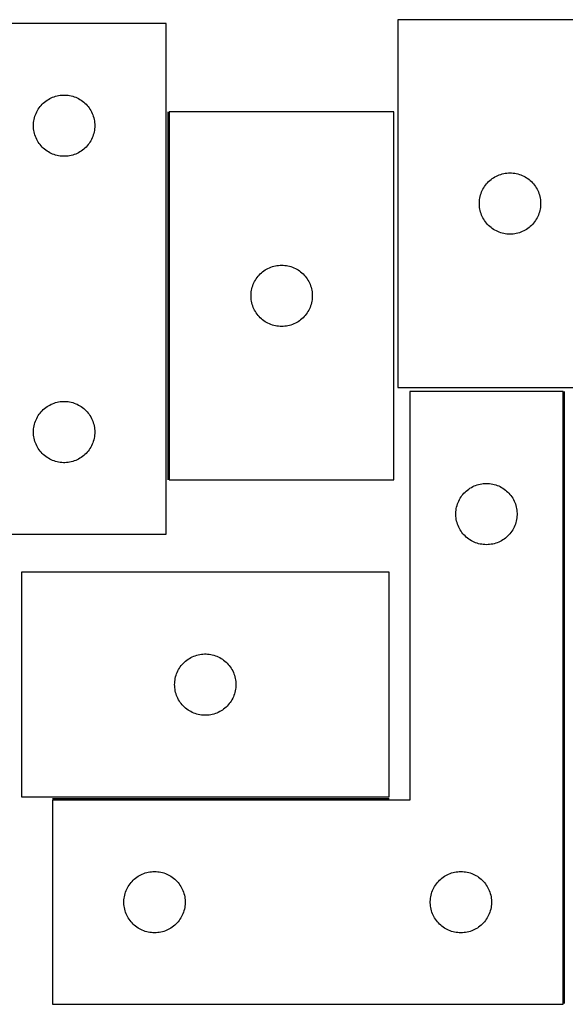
# Model space of a CAD drawing. Header units: millimetres. Extents: x 7 to 1493, y 7 to 491.
# Tile 4 of 6: x 788 to 1055, y 9 to 491. Entities that reach past the tile are written whole.
import ezdxf

# ---------------------------------------------------------------- set-up
doc = ezdxf.new("R2010")
doc.units = ezdxf.units.MM
doc.layers.add('COMMON', color=5, linetype='CONTINUOUS', true_color=0x0000ff)
doc.layers.add('CUT', color=7, linetype='CONTINUOUS', true_color=0x000000)

msp = doc.modelspace()

# ---------------------------------------------------------------- linework, layer by layer
at = {"layer": 'COMMON'}
for p, q in [((860.433005, 446.156276), (860.433005, 266.156276)), ((1054.693533, 9.787621), (1054.693533, 309.328644)), ((803.943532, 110.078644), (968.786222, 110.078644))]:
    msp.add_line(p, q, dxfattribs=at)
at = {"layer": 'CUT'}
for p, q in [((859.683005, 489.468053), (559.683005, 489.468053)), ((859.683005, 239.468053), (859.683005, 489.468053)), ((973.005821, 491.33401), (973.005821, 311.33401)), ((1083.005821, 491.33401), (973.005821, 491.33401)), ((803.324289, 453.053587), (804.032086, 453.362913)), ((804.032086, 453.362913), (804.754869, 453.635392)), ((804.754869, 453.635392), (805.49072, 453.870301)), ((805.49072, 453.870301), (806.237689, 454.067019)), ((806.237689, 454.067019), (806.993793, 454.225022)), ((806.993793, 454.225022), (807.757029, 454.343893)), ((807.757029, 454.343893), (808.525373, 454.423316)), ((808.525373, 454.423316), (809.296786, 454.46308)), ((809.296786, 454.46308), (810.069223, 454.46308)), ((810.069223, 454.46308), (810.840637, 454.423316)), ((810.840637, 454.423316), (811.60898, 454.343893)), ((811.60898, 454.343893), (812.372216, 454.225022)), ((812.372216, 454.225022), (813.128321, 454.067019)), ((813.128321, 454.067019), (813.875289, 453.870301)), ((813.875289, 453.870301), (814.61114, 453.635392)), ((814.61114, 453.635392), (815.333923, 453.362913)), ((815.333923, 453.362913), (816.041721, 453.053587)), ((797.45758, 448.15937), (797.921208, 448.777195)), ((797.921208, 448.777195), (798.416026, 449.370335)), ((798.416026, 449.370335), (798.940722, 449.937215)), ((798.940722, 449.937215), (799.493905, 450.476334)), ((799.493905, 450.476334), (800.074107, 450.98626)), ((800.074107, 450.98626), (800.67979, 451.465642)), ((800.67979, 451.465642), (801.309349, 451.913208)), ((801.309349, 451.913208), (801.961113, 452.327773)), ((801.961113, 452.327773), (802.633353, 452.708235)), ((802.633353, 452.708235), (803.324289, 453.053587)), ((816.041721, 453.053587), (816.732656, 452.708235)), ((816.732656, 452.708235), (817.404897, 452.327773)), ((817.404897, 452.327773), (818.05666, 451.913208)), ((818.05666, 451.913208), (818.686219, 451.465642)), ((818.686219, 451.465642), (819.291902, 450.98626)), ((819.291902, 450.98626), (819.872105, 450.476334)), ((819.872105, 450.476334), (820.425287, 449.937215)), ((820.425287, 449.937215), (820.949984, 449.370335)), ((820.949984, 449.370335), (821.444802, 448.777195)), ((821.444802, 448.777195), (821.90843, 448.15937)), ((795.177589, 443.28812), (795.393474, 444.029776)), ((795.393474, 444.029776), (795.647252, 444.759334)), ((795.647252, 444.759334), (795.938251, 445.474862)), ((795.938251, 445.474862), (796.265698, 446.17446)), ((796.265698, 446.17446), (796.628726, 446.856274)), ((796.628726, 446.856274), (797.026371, 447.518496)), ((797.026371, 447.518496), (797.45758, 448.15937)), ((821.90843, 448.15937), (822.339638, 447.518496)), ((822.339638, 447.518496), (822.737283, 446.856274)), ((822.737283, 446.856274), (823.100311, 446.17446)), ((823.100311, 446.17446), (823.427758, 445.474862)), ((823.427758, 445.474862), (823.718757, 444.759334)), ((823.718757, 444.759334), (823.972535, 444.029776)), ((823.972535, 444.029776), (824.188421, 443.28812)), ((861.183006, 446.156276), (861.183006, 266.156276)), ((971.183006, 446.156276), (861.183006, 446.156276)), ((971.183006, 266.156276), (971.183006, 446.156276)), ((794.683005, 439.468053), (794.702893, 440.240234)), ((794.702893, 438.695872), (794.683005, 439.468053)), ((794.702893, 440.240234), (794.762507, 441.010368)), ((794.762507, 437.925738), (794.702893, 438.695872)), ((794.762507, 441.010368), (794.861686, 441.776412)), ((794.861686, 441.776412), (795.000169, 442.536334)), ((795.000169, 442.536334), (795.177589, 443.28812)), ((824.188421, 443.28812), (824.36584, 442.536334)), ((824.36584, 442.536334), (824.504323, 441.776412)), ((824.504323, 441.776412), (824.603503, 441.010368)), ((824.603503, 441.010368), (824.663116, 440.240234)), ((824.663116, 438.695872), (824.603503, 437.925738)), ((824.663116, 440.240234), (824.683005, 439.468053)), ((824.683005, 439.468053), (824.663116, 438.695872)), ((794.861686, 437.159694), (794.762507, 437.925738)), ((795.000169, 436.399772), (794.861686, 437.159694)), ((795.177589, 435.647986), (795.000169, 436.399772)), ((795.393474, 434.906331), (795.177589, 435.647986)), ((795.647252, 434.176772), (795.393474, 434.906331)), ((795.938251, 433.461245), (795.647252, 434.176772)), ((823.718757, 434.176772), (823.427758, 433.461245)), ((823.972535, 434.906331), (823.718757, 434.176772)), ((824.188421, 435.647986), (823.972535, 434.906331)), ((824.36584, 436.399772), (824.188421, 435.647986)), ((824.504323, 437.159694), (824.36584, 436.399772)), ((824.603503, 437.925738), (824.504323, 437.159694)), ((796.265698, 432.761646), (795.938251, 433.461245)), ((796.628726, 432.079832), (796.265698, 432.761646)), ((797.026371, 431.41761), (796.628726, 432.079832)), ((797.45758, 430.776737), (797.026371, 431.41761)), ((797.921208, 430.158911), (797.45758, 430.776737)), ((798.416026, 429.565771), (797.921208, 430.158911)), ((798.940722, 428.998891), (798.416026, 429.565771)), ((799.493905, 428.459773), (798.940722, 428.998891)), ((820.425287, 428.998891), (819.872105, 428.459773)), ((820.949984, 429.565771), (820.425287, 428.998891)), ((821.444802, 430.158911), (820.949984, 429.565771)), ((821.90843, 430.776737), (821.444802, 430.158911)), ((822.339638, 431.41761), (821.90843, 430.776737)), ((822.737283, 432.079832), (822.339638, 431.41761)), ((823.100311, 432.761646), (822.737283, 432.079832)), ((823.427758, 433.461245), (823.100311, 432.761646)), ((800.074107, 427.949846), (799.493905, 428.459773)), ((800.67979, 427.470464), (800.074107, 427.949846)), ((801.309349, 427.022898), (800.67979, 427.470464)), ((801.961113, 426.608334), (801.309349, 427.022898)), ((802.633353, 426.227871), (801.961113, 426.608334)), ((803.324289, 425.882519), (802.633353, 426.227871)), ((804.032086, 425.573194), (803.324289, 425.882519)), ((804.754869, 425.300715), (804.032086, 425.573194)), ((805.49072, 425.065805), (804.754869, 425.300715)), ((806.237689, 424.869088), (805.49072, 425.065805)), ((806.993793, 424.711084), (806.237689, 424.869088)), ((807.757029, 424.592213), (806.993793, 424.711084)), ((808.525373, 424.51279), (807.757029, 424.592213)), ((809.296786, 424.473026), (808.525373, 424.51279)), ((810.069223, 424.473026), (809.296786, 424.473026)), ((810.840637, 424.51279), (810.069223, 424.473026)), ((811.60898, 424.592213), (810.840637, 424.51279)), ((812.372216, 424.711084), (811.60898, 424.592213)), ((813.128321, 424.869088), (812.372216, 424.711084)), ((813.875289, 425.065805), (813.128321, 424.869088)), ((814.61114, 425.300715), (813.875289, 425.065805)), ((815.333923, 425.573194), (814.61114, 425.300715)), ((816.041721, 425.882519), (815.333923, 425.573194)), ((816.732656, 426.227871), (816.041721, 425.882519)), ((817.404897, 426.608334), (816.732656, 426.227871)), ((818.05666, 427.022898), (817.404897, 426.608334)), ((818.686219, 427.470464), (818.05666, 427.022898)), ((819.291902, 427.949846), (818.686219, 427.470464)), ((819.872105, 428.459773), (819.291902, 427.949846)), ((1020.6176, 414.388289), (1021.299414, 414.751317)), ((1021.299414, 414.751317), (1021.999012, 415.078764)), ((1021.999012, 415.078764), (1022.714539, 415.369763)), ((1022.714539, 415.369763), (1023.444098, 415.623541)), ((1023.444098, 415.623541), (1024.185754, 415.839426)), ((1024.185754, 415.839426), (1024.93754, 416.016846)), ((1024.93754, 416.016846), (1025.697462, 416.155329)), ((1025.697462, 416.155329), (1026.463506, 416.254509)), ((1026.463506, 416.254509), (1027.233639, 416.314122)), ((1027.233639, 416.314122), (1028.005821, 416.33401)), ((1028.005821, 416.33401), (1028.778002, 416.314122)), ((1028.778002, 416.314122), (1029.548136, 416.254509)), ((1029.548136, 416.254509), (1030.314179, 416.155329)), ((1030.314179, 416.155329), (1031.074102, 416.016846)), ((1031.074102, 416.016846), (1031.825887, 415.839426)), ((1031.825887, 415.839426), (1032.567543, 415.623541)), ((1032.567543, 415.623541), (1033.297102, 415.369763)), ((1033.297102, 415.369763), (1034.012629, 415.078764)), ((1034.012629, 415.078764), (1034.712227, 414.751317)), ((1034.712227, 414.751317), (1035.394042, 414.388289)), ((1015.146101, 409.055903), (1015.560665, 409.707666)), ((1015.560665, 409.707666), (1016.008232, 410.337225)), ((1016.008232, 410.337225), (1016.487614, 410.942908)), ((1016.487614, 410.942908), (1016.99754, 411.523111)), ((1016.99754, 411.523111), (1017.536658, 412.076293)), ((1017.536658, 412.076293), (1018.103539, 412.600989)), ((1018.103539, 412.600989), (1018.696678, 413.095808)), ((1018.696678, 413.095808), (1019.314504, 413.559436)), ((1019.314504, 413.559436), (1019.955378, 413.990644)), ((1019.955378, 413.990644), (1020.6176, 414.388289)), ((1035.394042, 414.388289), (1036.056263, 413.990644)), ((1036.056263, 413.990644), (1036.697137, 413.559436)), ((1036.697137, 413.559436), (1037.314963, 413.095808)), ((1037.314963, 413.095808), (1037.908102, 412.600989)), ((1037.908102, 412.600989), (1038.474983, 412.076293)), ((1038.474983, 412.076293), (1039.014101, 411.523111)), ((1039.014101, 411.523111), (1039.524027, 410.942908)), ((1039.524027, 410.942908), (1040.003409, 410.337225)), ((1040.003409, 410.337225), (1040.450976, 409.707666)), ((1040.450976, 409.707666), (1040.86554, 409.055903)), ((1013.406855, 404.779327), (1013.603572, 405.526295)), ((1013.603572, 405.526295), (1013.838482, 406.262146)), ((1013.838482, 406.262146), (1014.110961, 406.984929)), ((1014.110961, 406.984929), (1014.420287, 407.692726)), ((1014.420287, 407.692726), (1014.765639, 408.383662)), ((1014.765639, 408.383662), (1015.146101, 409.055903)), ((1040.86554, 409.055903), (1041.246003, 408.383662)), ((1041.246003, 408.383662), (1041.591355, 407.692726)), ((1041.591355, 407.692726), (1041.90068, 406.984929)), ((1041.90068, 406.984929), (1042.173159, 406.262146)), ((1042.173159, 406.262146), (1042.408069, 405.526295)), ((1042.408069, 405.526295), (1042.604786, 404.779327)), ((1013.010794, 401.720229), (1013.050558, 402.491642)), ((1013.010794, 400.947792), (1013.010794, 401.720229)), ((1013.050558, 400.176379), (1013.010794, 400.947792)), ((1013.050558, 402.491642), (1013.12998, 403.259986)), ((1013.12998, 399.408035), (1013.050558, 400.176379)), ((1013.12998, 403.259986), (1013.248851, 404.023222)), ((1013.248851, 404.023222), (1013.406855, 404.779327)), ((1042.604786, 404.779327), (1042.76279, 404.023222)), ((1042.76279, 404.023222), (1042.881661, 403.259986)), ((1042.881661, 403.259986), (1042.961083, 402.491642)), ((1042.961083, 400.176379), (1042.881661, 399.408035)), ((1042.961083, 402.491642), (1043.000848, 401.720229)), ((1043.000848, 400.947792), (1042.961083, 400.176379)), ((1043.000848, 401.720229), (1043.000848, 400.947792)), ((1013.248851, 398.644799), (1013.12998, 399.408035)), ((1013.406855, 397.888694), (1013.248851, 398.644799)), ((1013.603572, 397.141726), (1013.406855, 397.888694)), ((1013.838482, 396.405875), (1013.603572, 397.141726)), ((1014.110961, 395.683092), (1013.838482, 396.405875)), ((1014.420287, 394.975295), (1014.110961, 395.683092)), ((1041.90068, 395.683092), (1041.591355, 394.975295)), ((1042.173159, 396.405875), (1041.90068, 395.683092)), ((1042.408069, 397.141726), (1042.173159, 396.405875)), ((1042.604786, 397.888694), (1042.408069, 397.141726)), ((1042.76279, 398.644799), (1042.604786, 397.888694)), ((1042.881661, 399.408035), (1042.76279, 398.644799)), ((1014.765639, 394.284359), (1014.420287, 394.975295)), ((1015.146101, 393.612118), (1014.765639, 394.284359)), ((1015.560665, 392.960355), (1015.146101, 393.612118)), ((1016.008232, 392.330796), (1015.560665, 392.960355)), ((1016.487614, 391.725113), (1016.008232, 392.330796)), ((1016.99754, 391.14491), (1016.487614, 391.725113)), ((1017.536658, 390.591728), (1016.99754, 391.14491)), ((1018.103539, 390.067032), (1017.536658, 390.591728)), ((1038.474983, 390.591728), (1037.908102, 390.067032)), ((1039.014101, 391.14491), (1038.474983, 390.591728)), ((1039.524027, 391.725113), (1039.014101, 391.14491)), ((1040.003409, 392.330796), (1039.524027, 391.725113)), ((1040.450976, 392.960355), (1040.003409, 392.330796)), ((1040.86554, 393.612118), (1040.450976, 392.960355)), ((1041.246003, 394.284359), (1040.86554, 393.612118)), ((1041.591355, 394.975295), (1041.246003, 394.284359)), ((1018.696678, 389.572213), (1018.103539, 390.067032)), ((1019.314504, 389.108585), (1018.696678, 389.572213)), ((1019.955378, 388.677377), (1019.314504, 389.108585)), ((1020.6176, 388.279732), (1019.955378, 388.677377)), ((1021.299414, 387.916704), (1020.6176, 388.279732)), ((1021.999012, 387.589257), (1021.299414, 387.916704)), ((1022.714539, 387.298258), (1021.999012, 387.589257)), ((1023.444098, 387.04448), (1022.714539, 387.298258)), ((1024.185754, 386.828595), (1023.444098, 387.04448)), ((1024.93754, 386.651175), (1024.185754, 386.828595)), ((1025.697462, 386.512692), (1024.93754, 386.651175)), ((1026.463506, 386.413512), (1025.697462, 386.512692)), ((1027.233639, 386.353899), (1026.463506, 386.413512)), ((1028.005821, 386.33401), (1027.233639, 386.353899)), ((1028.778002, 386.353899), (1028.005821, 386.33401)), ((1029.548136, 386.413512), (1028.778002, 386.353899)), ((1030.314179, 386.512692), (1029.548136, 386.413512)), ((1031.074102, 386.651175), (1030.314179, 386.512692)), ((1031.825887, 386.828595), (1031.074102, 386.651175)), ((1032.567543, 387.04448), (1031.825887, 386.828595)), ((1033.297102, 387.298258), (1032.567543, 387.04448)), ((1034.012629, 387.589257), (1033.297102, 387.298258)), ((1034.712227, 387.916704), (1034.012629, 387.589257)), ((1035.394042, 388.279732), (1034.712227, 387.916704)), ((1036.056263, 388.677377), (1035.394042, 388.279732)), ((1036.697137, 389.108585), (1036.056263, 388.677377)), ((1037.314963, 389.572213), (1036.697137, 389.108585)), ((1037.908102, 390.067032), (1037.314963, 389.572213)), ((915.410824, 371.136387), (916.183006, 371.156276)), ((916.183006, 371.156276), (916.955187, 371.136387)), ((904.664799, 365.765174), (905.174725, 366.345376)), ((905.174725, 366.345376), (905.713843, 366.898559)), ((905.713843, 366.898559), (906.280724, 367.423255)), ((906.280724, 367.423255), (906.873863, 367.918073)), ((906.873863, 367.918073), (907.491689, 368.381701)), ((907.491689, 368.381701), (908.132563, 368.81291)), ((908.132563, 368.81291), (908.794785, 369.210555)), ((908.794785, 369.210555), (909.476599, 369.573582)), ((909.476599, 369.573582), (910.176197, 369.90103)), ((910.176197, 369.90103), (910.891724, 370.192028)), ((910.891724, 370.192028), (911.621283, 370.445807)), ((911.621283, 370.445807), (912.362939, 370.661692)), ((912.362939, 370.661692), (913.114725, 370.839111)), ((913.114725, 370.839111), (913.874647, 370.977595)), ((913.874647, 370.977595), (914.640691, 371.076774)), ((914.640691, 371.076774), (915.410824, 371.136387)), ((916.955187, 371.136387), (917.725321, 371.076774)), ((917.725321, 371.076774), (918.491364, 370.977595)), ((918.491364, 370.977595), (919.251287, 370.839111)), ((919.251287, 370.839111), (920.003072, 370.661692)), ((920.003072, 370.661692), (920.744728, 370.445807)), ((920.744728, 370.445807), (921.474287, 370.192028)), ((921.474287, 370.192028), (922.189814, 369.90103)), ((922.189814, 369.90103), (922.889413, 369.573582)), ((922.889413, 369.573582), (923.571227, 369.210555)), ((923.571227, 369.210555), (924.233449, 368.81291)), ((924.233449, 368.81291), (924.874322, 368.381701)), ((924.874322, 368.381701), (925.492148, 367.918073)), ((925.492148, 367.918073), (926.085287, 367.423255)), ((926.085287, 367.423255), (926.652168, 366.898559)), ((926.652168, 366.898559), (927.191286, 366.345376)), ((927.191286, 366.345376), (927.701212, 365.765174)), ((902.015667, 361.084412), (902.288146, 361.807195)), ((902.288146, 361.807195), (902.597472, 362.514992)), ((902.597472, 362.514992), (902.942824, 363.205927)), ((902.942824, 363.205927), (903.323286, 363.878168)), ((903.323286, 363.878168), (903.73785, 364.529932)), ((903.73785, 364.529932), (904.185417, 365.15949)), ((904.185417, 365.15949), (904.664799, 365.765174)), ((927.701212, 365.765174), (928.180594, 365.15949)), ((928.180594, 365.15949), (928.628161, 364.529932)), ((928.628161, 364.529932), (929.042725, 363.878168)), ((929.042725, 363.878168), (929.423188, 363.205927)), ((929.423188, 363.205927), (929.76854, 362.514992)), ((929.76854, 362.514992), (930.077865, 361.807195)), ((930.077865, 361.807195), (930.350344, 361.084412)), ((901.187979, 356.542495), (901.227743, 357.313908)), ((901.227743, 357.313908), (901.307166, 358.082251)), ((901.307166, 358.082251), (901.426036, 358.845487)), ((901.426036, 358.845487), (901.58404, 359.601592)), ((901.58404, 359.601592), (901.780758, 360.348561)), ((901.780758, 360.348561), (902.015667, 361.084412)), ((930.350344, 361.084412), (930.585254, 360.348561)), ((930.585254, 360.348561), (930.781971, 359.601592)), ((930.781971, 359.601592), (930.939975, 358.845487)), ((930.939975, 358.845487), (931.058846, 358.082251)), ((931.058846, 358.082251), (931.138269, 357.313908)), ((931.138269, 357.313908), (931.178033, 356.542495)), ((901.187979, 355.770057), (901.187979, 356.542495)), ((901.227743, 354.998644), (901.187979, 355.770057)), ((901.307166, 354.230301), (901.227743, 354.998644)), ((901.426036, 353.467065), (901.307166, 354.230301)), ((901.58404, 352.71096), (901.426036, 353.467065)), ((901.780758, 351.963992), (901.58404, 352.71096)), ((902.015667, 351.22814), (901.780758, 351.963992)), ((930.585254, 351.963992), (930.350344, 351.22814)), ((930.781971, 352.71096), (930.585254, 351.963992)), ((930.939975, 353.467065), (930.781971, 352.71096)), ((931.058846, 354.230301), (930.939975, 353.467065)), ((931.138269, 354.998644), (931.058846, 354.230301)), ((931.178033, 355.770057), (931.138269, 354.998644)), ((931.178033, 356.542495), (931.178033, 355.770057)), ((902.288146, 350.505358), (902.015667, 351.22814)), ((902.597472, 349.79756), (902.288146, 350.505358)), ((902.942824, 349.106625), (902.597472, 349.79756)), ((903.323286, 348.434384), (902.942824, 349.106625)), ((903.73785, 347.78262), (903.323286, 348.434384)), ((904.185417, 347.153062), (903.73785, 347.78262)), ((904.664799, 346.547378), (904.185417, 347.153062)), ((928.180594, 347.153062), (927.701212, 346.547378)), ((928.628161, 347.78262), (928.180594, 347.153062)), ((929.042725, 348.434384), (928.628161, 347.78262)), ((929.423188, 349.106625), (929.042725, 348.434384)), ((929.76854, 349.79756), (929.423188, 349.106625)), ((930.077865, 350.505358), (929.76854, 349.79756)), ((930.350344, 351.22814), (930.077865, 350.505358)), ((905.174725, 345.967176), (904.664799, 346.547378)), ((905.713843, 345.413993), (905.174725, 345.967176)), ((906.280724, 344.889297), (905.713843, 345.413993)), ((906.873863, 344.394479), (906.280724, 344.889297)), ((907.491689, 343.930851), (906.873863, 344.394479)), ((908.132563, 343.499643), (907.491689, 343.930851)), ((908.794785, 343.101998), (908.132563, 343.499643)), ((909.476599, 342.73897), (908.794785, 343.101998)), ((910.176197, 342.411523), (909.476599, 342.73897)), ((910.891724, 342.120524), (910.176197, 342.411523)), ((922.189814, 342.411523), (921.474287, 342.120524)), ((922.889413, 342.73897), (922.189814, 342.411523)), ((923.571227, 343.101998), (922.889413, 342.73897)), ((924.233449, 343.499643), (923.571227, 343.101998)), ((924.874322, 343.930851), (924.233449, 343.499643)), ((925.492148, 344.394479), (924.874322, 343.930851)), ((926.085287, 344.889297), (925.492148, 344.394479)), ((926.652168, 345.413993), (926.085287, 344.889297)), ((927.191286, 345.967176), (926.652168, 345.413993)), ((927.701212, 346.547378), (927.191286, 345.967176)), ((911.621283, 341.866745), (910.891724, 342.120524)), ((912.362939, 341.65086), (911.621283, 341.866745)), ((913.114725, 341.473441), (912.362939, 341.65086)), ((913.874647, 341.334958), (913.114725, 341.473441)), ((914.640691, 341.235778), (913.874647, 341.334958)), ((915.410824, 341.176165), (914.640691, 341.235778)), ((916.183006, 341.156276), (915.410824, 341.176165)), ((916.955187, 341.176165), (916.183006, 341.156276)), ((917.725321, 341.235778), (916.955187, 341.176165)), ((918.491364, 341.334958), (917.725321, 341.235778)), ((919.251287, 341.473441), (918.491364, 341.334958)), ((920.003072, 341.65086), (919.251287, 341.473441)), ((920.744728, 341.866745), (920.003072, 341.65086)), ((921.474287, 342.120524), (920.744728, 341.866745)), ((973.005821, 311.33401), (1083.005821, 311.33401)), ((1053.943532, 309.328644), (978.943532, 309.328644)), ((978.943532, 309.328644), (978.943532, 109.328644)), ((1053.943532, 9.328644), (1053.943532, 309.328644)), ((804.754869, 303.635392), (805.49072, 303.870301)), ((805.49072, 303.870301), (806.237689, 304.067019)), ((806.237689, 304.067019), (806.993793, 304.225022)), ((806.993793, 304.225022), (807.757029, 304.343893)), ((807.757029, 304.343893), (808.525373, 304.423316)), ((808.525373, 304.423316), (809.296786, 304.46308)), ((809.296786, 304.46308), (810.069223, 304.46308)), ((810.069223, 304.46308), (810.840637, 304.423316)), ((810.840637, 304.423316), (811.60898, 304.343893)), ((811.60898, 304.343893), (812.372216, 304.225022)), ((812.372216, 304.225022), (813.128321, 304.067019)), ((813.128321, 304.067019), (813.875289, 303.870301)), ((813.875289, 303.870301), (814.61114, 303.635392)), ((797.921208, 298.777195), (798.416026, 299.370335)), ((798.416026, 299.370335), (798.940722, 299.937215)), ((798.940722, 299.937215), (799.493905, 300.476334)), ((799.493905, 300.476334), (800.074107, 300.98626)), ((800.074107, 300.98626), (800.67979, 301.465642)), ((800.67979, 301.465642), (801.309349, 301.913208)), ((801.309349, 301.913208), (801.961113, 302.327773)), ((801.961113, 302.327773), (802.633353, 302.708235)), ((802.633353, 302.708235), (803.324289, 303.053587)), ((803.324289, 303.053587), (804.032086, 303.362913)), ((804.032086, 303.362913), (804.754869, 303.635392)), ((814.61114, 303.635392), (815.333923, 303.362913)), ((815.333923, 303.362913), (816.041721, 303.053587)), ((816.041721, 303.053587), (816.732656, 302.708235)), ((816.732656, 302.708235), (817.404897, 302.327773)), ((817.404897, 302.327773), (818.05666, 301.913208)), ((818.05666, 301.913208), (818.686219, 301.465642)), ((818.686219, 301.465642), (819.291902, 300.98626)), ((819.291902, 300.98626), (819.872105, 300.476334)), ((819.872105, 300.476334), (820.425287, 299.937215)), ((820.425287, 299.937215), (820.949984, 299.370335)), ((820.949984, 299.370335), (821.444802, 298.777195)), ((795.177589, 293.28812), (795.393474, 294.029776)), ((795.393474, 294.029776), (795.647252, 294.759334)), ((795.647252, 294.759334), (795.938251, 295.474862)), ((795.938251, 295.474862), (796.265698, 296.17446)), ((796.265698, 296.17446), (796.628726, 296.856274)), ((796.628726, 296.856274), (797.026371, 297.518496)), ((797.026371, 297.518496), (797.45758, 298.15937)), ((797.45758, 298.15937), (797.921208, 298.777195)), ((821.444802, 298.777195), (821.90843, 298.15937)), ((821.90843, 298.15937), (822.339638, 297.518496)), ((822.339638, 297.518496), (822.737283, 296.856274)), ((822.737283, 296.856274), (823.100311, 296.17446)), ((823.100311, 296.17446), (823.427758, 295.474862)), ((823.427758, 295.474862), (823.718757, 294.759334)), ((823.718757, 294.759334), (823.972535, 294.029776)), ((823.972535, 294.029776), (824.188421, 293.28812)), ((794.683005, 289.468053), (794.702893, 290.240234)), ((794.702893, 288.695872), (794.683005, 289.468053)), ((794.702893, 290.240234), (794.762507, 291.010368)), ((794.762507, 291.010368), (794.861686, 291.776412)), ((794.861686, 291.776412), (795.000169, 292.536334)), ((795.000169, 292.536334), (795.177589, 293.28812)), ((824.188421, 293.28812), (824.36584, 292.536334)), ((824.36584, 292.536334), (824.504323, 291.776412)), ((824.504323, 291.776412), (824.603503, 291.010368)), ((824.603503, 291.010368), (824.663116, 290.240234)), ((824.663116, 290.240234), (824.683005, 289.468053)), ((824.683005, 289.468053), (824.663116, 288.695872)), ((794.762507, 287.925738), (794.702893, 288.695872)), ((794.861686, 287.159694), (794.762507, 287.925738)), ((795.000169, 286.399772), (794.861686, 287.159694)), ((795.177589, 285.647986), (795.000169, 286.399772)), ((795.393474, 284.906331), (795.177589, 285.647986)), ((795.647252, 284.176772), (795.393474, 284.906331)), ((823.972535, 284.906331), (823.718757, 284.176772)), ((824.188421, 285.647986), (823.972535, 284.906331)), ((824.36584, 286.399772), (824.188421, 285.647986)), ((824.504323, 287.159694), (824.36584, 286.399772)), ((824.603503, 287.925738), (824.504323, 287.159694)), ((824.663116, 288.695872), (824.603503, 287.925738)), ((795.938251, 283.461245), (795.647252, 284.176772)), ((796.265698, 282.761646), (795.938251, 283.461245)), ((796.628726, 282.079832), (796.265698, 282.761646)), ((797.026371, 281.41761), (796.628726, 282.079832)), ((797.45758, 280.776737), (797.026371, 281.41761)), ((797.921208, 280.158911), (797.45758, 280.776737)), ((798.416026, 279.565771), (797.921208, 280.158911)), ((798.940722, 278.998891), (798.416026, 279.565771)), ((820.949984, 279.565771), (820.425287, 278.998891)), ((821.444802, 280.158911), (820.949984, 279.565771)), ((821.90843, 280.776737), (821.444802, 280.158911)), ((822.339638, 281.41761), (821.90843, 280.776737)), ((822.737283, 282.079832), (822.339638, 281.41761)), ((823.100311, 282.761646), (822.737283, 282.079832)), ((823.427758, 283.461245), (823.100311, 282.761646)), ((823.718757, 284.176772), (823.427758, 283.461245)), ((799.493905, 278.459773), (798.940722, 278.998891)), ((800.074107, 277.949846), (799.493905, 278.459773)), ((800.67979, 277.470464), (800.074107, 277.949846)), ((801.309349, 277.022898), (800.67979, 277.470464)), ((801.961113, 276.608334), (801.309349, 277.022898)), ((802.633353, 276.227871), (801.961113, 276.608334)), ((803.324289, 275.882519), (802.633353, 276.227871)), ((804.032086, 275.573194), (803.324289, 275.882519)), ((804.754869, 275.300715), (804.032086, 275.573194)), ((805.49072, 275.065805), (804.754869, 275.300715)), ((806.237689, 274.869088), (805.49072, 275.065805)), ((806.993793, 274.711084), (806.237689, 274.869088)), ((813.128321, 274.869088), (812.372216, 274.711084)), ((813.875289, 275.065805), (813.128321, 274.869088)), ((814.61114, 275.300715), (813.875289, 275.065805)), ((815.333923, 275.573194), (814.61114, 275.300715)), ((816.041721, 275.882519), (815.333923, 275.573194)), ((816.732656, 276.227871), (816.041721, 275.882519)), ((817.404897, 276.608334), (816.732656, 276.227871)), ((818.05666, 277.022898), (817.404897, 276.608334)), ((818.686219, 277.470464), (818.05666, 277.022898)), ((819.291902, 277.949846), (818.686219, 277.470464)), ((819.872105, 278.459773), (819.291902, 277.949846)), ((820.425287, 278.998891), (819.872105, 278.459773)), ((807.757029, 274.592213), (806.993793, 274.711084)), ((808.525373, 274.51279), (807.757029, 274.592213)), ((809.296786, 274.473026), (808.525373, 274.51279)), ((810.069223, 274.473026), (809.296786, 274.473026)), ((810.840637, 274.51279), (810.069223, 274.473026)), ((811.60898, 274.592213), (810.840637, 274.51279)), ((812.372216, 274.711084), (811.60898, 274.592213)), ((861.183006, 266.156276), (971.183006, 266.156276)), ((1005.974369, 260.070927), (1006.54125, 260.595623)), ((1006.54125, 260.595623), (1007.13439, 261.090441)), ((1007.13439, 261.090441), (1007.752215, 261.554069)), ((1007.752215, 261.554069), (1008.393089, 261.985278)), ((1008.393089, 261.985278), (1009.055311, 262.382923)), ((1009.055311, 262.382923), (1009.737125, 262.74595)), ((1009.737125, 262.74595), (1010.436723, 263.073398)), ((1010.436723, 263.073398), (1011.15225, 263.364396)), ((1011.15225, 263.364396), (1011.881809, 263.618175)), ((1011.881809, 263.618175), (1012.623465, 263.83406)), ((1012.623465, 263.83406), (1013.375251, 264.011479)), ((1013.375251, 264.011479), (1014.135173, 264.149963)), ((1014.135173, 264.149963), (1014.901217, 264.249142)), ((1014.901217, 264.249142), (1015.67135, 264.308756)), ((1015.67135, 264.308756), (1016.443532, 264.328644)), ((1016.443532, 264.328644), (1017.215713, 264.308756)), ((1017.215713, 264.308756), (1017.985847, 264.249142)), ((1017.985847, 264.249142), (1018.75189, 264.149963)), ((1018.75189, 264.149963), (1019.511813, 264.011479)), ((1019.511813, 264.011479), (1020.263599, 263.83406)), ((1020.263599, 263.83406), (1021.005254, 263.618175)), ((1021.005254, 263.618175), (1021.734813, 263.364396)), ((1021.734813, 263.364396), (1022.45034, 263.073398)), ((1022.45034, 263.073398), (1023.149939, 262.74595)), ((1023.149939, 262.74595), (1023.831753, 262.382923)), ((1023.831753, 262.382923), (1024.493975, 261.985278)), ((1024.493975, 261.985278), (1025.134848, 261.554069)), ((1025.134848, 261.554069), (1025.752674, 261.090441)), ((1025.752674, 261.090441), (1026.345814, 260.595623)), ((1026.345814, 260.595623), (1026.912694, 260.070927)), ((1002.548672, 254.979563), (1002.857998, 255.68736)), ((1002.857998, 255.68736), (1003.20335, 256.378295)), ((1003.20335, 256.378295), (1003.583812, 257.050536)), ((1003.583812, 257.050536), (1003.998377, 257.7023)), ((1003.998377, 257.7023), (1004.445943, 258.331858)), ((1004.445943, 258.331858), (1004.925325, 258.937542)), ((1004.925325, 258.937542), (1005.435251, 259.517744)), ((1005.435251, 259.517744), (1005.974369, 260.070927)), ((1026.912694, 260.070927), (1027.451812, 259.517744)), ((1027.451812, 259.517744), (1027.961738, 258.937542)), ((1027.961738, 258.937542), (1028.44112, 258.331858)), ((1028.44112, 258.331858), (1028.888687, 257.7023)), ((1028.888687, 257.7023), (1029.303251, 257.050536)), ((1029.303251, 257.050536), (1029.683714, 256.378295)), ((1029.683714, 256.378295), (1030.029066, 255.68736)), ((1030.029066, 255.68736), (1030.338391, 254.979563)), ((1001.488269, 250.486276), (1001.567692, 251.25462)), ((1001.567692, 251.25462), (1001.686563, 252.017856)), ((1001.686563, 252.017856), (1001.844566, 252.77396)), ((1001.844566, 252.77396), (1002.041284, 253.520929)), ((1002.041284, 253.520929), (1002.276193, 254.25678)), ((1002.276193, 254.25678), (1002.548672, 254.979563)), ((1030.338391, 254.979563), (1030.61087, 254.25678)), ((1030.61087, 254.25678), (1030.84578, 253.520929)), ((1030.84578, 253.520929), (1031.042497, 252.77396)), ((1031.042497, 252.77396), (1031.200501, 252.017856)), ((1031.200501, 252.017856), (1031.319372, 251.25462)), ((1031.319372, 251.25462), (1031.398795, 250.486276)), ((1001.448505, 249.714863), (1001.488269, 250.486276)), ((1001.448505, 248.942426), (1001.448505, 249.714863)), ((1001.488269, 248.171012), (1001.448505, 248.942426)), ((1001.567692, 247.402669), (1001.488269, 248.171012)), ((1001.686563, 246.639433), (1001.567692, 247.402669)), ((1001.844566, 245.883328), (1001.686563, 246.639433)), ((1002.041284, 245.13636), (1001.844566, 245.883328)), ((1031.042497, 245.883328), (1030.84578, 245.13636)), ((1031.200501, 246.639433), (1031.042497, 245.883328)), ((1031.319372, 247.402669), (1031.200501, 246.639433)), ((1031.398795, 248.171012), (1031.319372, 247.402669)), ((1031.398795, 250.486276), (1031.438559, 249.714863)), ((1031.438559, 248.942426), (1031.398795, 248.171012)), ((1031.438559, 249.714863), (1031.438559, 248.942426)), ((1002.276193, 244.400508), (1002.041284, 245.13636)), ((1002.548672, 243.677726), (1002.276193, 244.400508)), ((1002.857998, 242.969928), (1002.548672, 243.677726)), ((1003.20335, 242.278993), (1002.857998, 242.969928)), ((1003.583812, 241.606752), (1003.20335, 242.278993)), ((1003.998377, 240.954988), (1003.583812, 241.606752)), ((1029.303251, 241.606752), (1028.888687, 240.954988)), ((1029.683714, 242.278993), (1029.303251, 241.606752)), ((1030.029066, 242.969928), (1029.683714, 242.278993)), ((1030.338391, 243.677726), (1030.029066, 242.969928)), ((1030.61087, 244.400508), (1030.338391, 243.677726)), ((1030.84578, 245.13636), (1030.61087, 244.400508)), ((759.683005, 239.468053), (859.683005, 239.468053)), ((1004.445943, 240.32543), (1003.998377, 240.954988)), ((1004.925325, 239.719747), (1004.445943, 240.32543)), ((1005.435251, 239.139544), (1004.925325, 239.719747)), ((1005.974369, 238.586361), (1005.435251, 239.139544)), ((1006.54125, 238.061665), (1005.974369, 238.586361)), ((1007.13439, 237.566847), (1006.54125, 238.061665)), ((1007.752215, 237.103219), (1007.13439, 237.566847)), ((1008.393089, 236.672011), (1007.752215, 237.103219)), ((1009.055311, 236.274366), (1008.393089, 236.672011)), ((1009.737125, 235.911338), (1009.055311, 236.274366)), ((1023.831753, 236.274366), (1023.149939, 235.911338)), ((1024.493975, 236.672011), (1023.831753, 236.274366)), ((1025.134848, 237.103219), (1024.493975, 236.672011)), ((1025.752674, 237.566847), (1025.134848, 237.103219)), ((1026.345814, 238.061665), (1025.752674, 237.566847)), ((1026.912694, 238.586361), (1026.345814, 238.061665)), ((1027.451812, 239.139544), (1026.912694, 238.586361)), ((1027.961738, 239.719747), (1027.451812, 239.139544)), ((1028.44112, 240.32543), (1027.961738, 239.719747)), ((1028.888687, 240.954988), (1028.44112, 240.32543)), ((1010.436723, 235.583891), (1009.737125, 235.911338)), ((1011.15225, 235.292892), (1010.436723, 235.583891)), ((1011.881809, 235.039113), (1011.15225, 235.292892)), ((1012.623465, 234.823228), (1011.881809, 235.039113)), ((1013.375251, 234.645809), (1012.623465, 234.823228)), ((1014.135173, 234.507326), (1013.375251, 234.645809)), ((1014.901217, 234.408146), (1014.135173, 234.507326)), ((1015.67135, 234.348533), (1014.901217, 234.408146)), ((1016.443532, 234.328644), (1015.67135, 234.348533)), ((1017.215713, 234.348533), (1016.443532, 234.328644)), ((1017.985847, 234.408146), (1017.215713, 234.348533)), ((1018.75189, 234.507326), (1017.985847, 234.408146)), ((1019.511813, 234.645809), (1018.75189, 234.507326)), ((1020.263599, 234.823228), (1019.511813, 234.645809)), ((1021.005254, 235.039113), (1020.263599, 234.823228)), ((1021.734813, 235.292892), (1021.005254, 235.039113)), ((1022.45034, 235.583891), (1021.734813, 235.292892)), ((1023.149939, 235.911338), (1022.45034, 235.583891)), ((968.786222, 220.828645), (788.786222, 220.828645)), ((788.786222, 220.828645), (788.786222, 110.828645)), ((968.786222, 110.828645), (968.786222, 220.828645)), ((870.412566, 178.2738), (871.06433, 178.688365)), ((871.06433, 178.688365), (871.73657, 179.068827)), ((871.73657, 179.068827), (872.427506, 179.414179)), ((872.427506, 179.414179), (873.135303, 179.723505)), ((873.135303, 179.723505), (873.858086, 179.995984)), ((873.858086, 179.995984), (874.593937, 180.230893)), ((874.593937, 180.230893), (875.340905, 180.427611)), ((875.340905, 180.427611), (876.09701, 180.585614)), ((876.09701, 180.585614), (876.860246, 180.704485)), ((876.860246, 180.704485), (877.62859, 180.783908)), ((877.62859, 180.783908), (878.400003, 180.823672)), ((878.400003, 180.823672), (879.17244, 180.823672)), ((879.17244, 180.823672), (879.943853, 180.783908)), ((879.943853, 180.783908), (880.712197, 180.704485)), ((880.712197, 180.704485), (881.475433, 180.585614)), ((881.475433, 180.585614), (882.231538, 180.427611)), ((882.231538, 180.427611), (882.978506, 180.230893)), ((882.978506, 180.230893), (883.714357, 179.995984)), ((883.714357, 179.995984), (884.43714, 179.723505)), ((884.43714, 179.723505), (885.144937, 179.414179)), ((885.144937, 179.414179), (885.835873, 179.068827)), ((885.835873, 179.068827), (886.508114, 178.688365)), ((886.508114, 178.688365), (887.159877, 178.2738)), ((865.731943, 173.216866), (866.129588, 173.879088)), ((866.129588, 173.879088), (866.560796, 174.519962)), ((866.560796, 174.519962), (867.024424, 175.137787)), ((867.024424, 175.137787), (867.519243, 175.730927)), ((867.519243, 175.730927), (868.043939, 176.297808)), ((868.043939, 176.297808), (868.597121, 176.836926)), ((868.597121, 176.836926), (869.177324, 177.346852)), ((869.177324, 177.346852), (869.783007, 177.826234)), ((869.783007, 177.826234), (870.412566, 178.2738)), ((887.159877, 178.2738), (887.789436, 177.826234)), ((887.789436, 177.826234), (888.395119, 177.346852)), ((888.395119, 177.346852), (888.975322, 176.836926)), ((888.975322, 176.836926), (889.528504, 176.297808)), ((889.528504, 176.297808), (890.053201, 175.730927)), ((890.053201, 175.730927), (890.548019, 175.137787)), ((890.548019, 175.137787), (891.011647, 174.519962)), ((891.011647, 174.519962), (891.442855, 173.879088)), ((891.442855, 173.879088), (891.8405, 173.216866)), ((863.964903, 168.137004), (864.103386, 168.896926)), ((864.103386, 168.896926), (864.280806, 169.648712)), ((864.280806, 169.648712), (864.496691, 170.390368)), ((864.496691, 170.390368), (864.750469, 171.119927)), ((864.750469, 171.119927), (865.041468, 171.835454)), ((865.041468, 171.835454), (865.368915, 172.535052)), ((865.368915, 172.535052), (865.731943, 173.216866)), ((891.8405, 173.216866), (892.203528, 172.535052)), ((892.203528, 172.535052), (892.530975, 171.835454)), ((892.530975, 171.835454), (892.821974, 171.119927)), ((892.821974, 171.119927), (893.075752, 170.390368)), ((893.075752, 170.390368), (893.291637, 169.648712)), ((893.291637, 169.648712), (893.469057, 168.896926)), ((893.469057, 168.896926), (893.60754, 168.137004)), ((863.786222, 165.828645), (863.80611, 166.600827)), ((863.80611, 165.056464), (863.786222, 165.828645)), ((863.80611, 166.600827), (863.865723, 167.37096)), ((863.865723, 164.28633), (863.80611, 165.056464)), ((863.865723, 167.37096), (863.964903, 168.137004)), ((863.964903, 163.520287), (863.865723, 164.28633)), ((893.60754, 168.137004), (893.70672, 167.37096)), ((893.70672, 164.28633), (893.60754, 163.520287)), ((893.70672, 167.37096), (893.766333, 166.600827)), ((893.766333, 165.056464), (893.70672, 164.28633)), ((893.766333, 166.600827), (893.786222, 165.828645)), ((893.786222, 165.828645), (893.766333, 165.056464)), ((864.103386, 162.760364), (863.964903, 163.520287)), ((864.280806, 162.008578), (864.103386, 162.760364)), ((864.496691, 161.266923), (864.280806, 162.008578)), ((864.750469, 160.537364), (864.496691, 161.266923)), ((865.041468, 159.821837), (864.750469, 160.537364)), ((865.368915, 159.122238), (865.041468, 159.821837)), ((865.731943, 158.440424), (865.368915, 159.122238)), ((892.203528, 159.122238), (891.8405, 158.440424)), ((892.530975, 159.821837), (892.203528, 159.122238)), ((892.821974, 160.537364), (892.530975, 159.821837)), ((893.075752, 161.266923), (892.821974, 160.537364)), ((893.291637, 162.008578), (893.075752, 161.266923)), ((893.469057, 162.760364), (893.291637, 162.008578)), ((893.60754, 163.520287), (893.469057, 162.760364)), ((866.129588, 157.778202), (865.731943, 158.440424)), ((866.560796, 157.137329), (866.129588, 157.778202)), ((867.024424, 156.519503), (866.560796, 157.137329)), ((867.519243, 155.926363), (867.024424, 156.519503)), ((868.043939, 155.359483), (867.519243, 155.926363)), ((868.597121, 154.820365), (868.043939, 155.359483)), ((869.177324, 154.310439), (868.597121, 154.820365)), ((869.783007, 153.831057), (869.177324, 154.310439)), ((888.395119, 154.310439), (887.789436, 153.831057)), ((888.975322, 154.820365), (888.395119, 154.310439)), ((889.528504, 155.359483), (888.975322, 154.820365)), ((890.053201, 155.926363), (889.528504, 155.359483)), ((890.548019, 156.519503), (890.053201, 155.926363)), ((891.011647, 157.137329), (890.548019, 156.519503)), ((891.442855, 157.778202), (891.011647, 157.137329)), ((891.8405, 158.440424), (891.442855, 157.778202)), ((870.412566, 153.38349), (869.783007, 153.831057)), ((871.06433, 152.968926), (870.412566, 153.38349)), ((871.73657, 152.588463), (871.06433, 152.968926)), ((872.427506, 152.243111), (871.73657, 152.588463)), ((873.135303, 151.933786), (872.427506, 152.243111)), ((873.858086, 151.661307), (873.135303, 151.933786)), ((874.593937, 151.426397), (873.858086, 151.661307)), ((875.340905, 151.22968), (874.593937, 151.426397)), ((876.09701, 151.071676), (875.340905, 151.22968)), ((876.860246, 150.952805), (876.09701, 151.071676)), ((877.62859, 150.873382), (876.860246, 150.952805)), ((878.400003, 150.833618), (877.62859, 150.873382)), ((879.17244, 150.833618), (878.400003, 150.833618)), ((879.943853, 150.873382), (879.17244, 150.833618)), ((880.712197, 150.952805), (879.943853, 150.873382)), ((881.475433, 151.071676), (880.712197, 150.952805)), ((882.231538, 151.22968), (881.475433, 151.071676)), ((882.978506, 151.426397), (882.231538, 151.22968)), ((883.714357, 151.661307), (882.978506, 151.426397)), ((884.43714, 151.933786), (883.714357, 151.661307)), ((885.144937, 152.243111), (884.43714, 151.933786)), ((885.835873, 152.588463), (885.144937, 152.243111)), ((886.508114, 152.968926), (885.835873, 152.588463)), ((887.159877, 153.38349), (886.508114, 152.968926)), ((887.789436, 153.831057), (887.159877, 153.38349)), ((788.786222, 110.828645), (968.786222, 110.828645)), ((978.943532, 109.328644), (803.943532, 109.328644)), ((803.943532, 109.328644), (803.943532, 9.328644)), ((845.893089, 71.985278), (846.555311, 72.382923)), ((846.555311, 72.382923), (847.237125, 72.74595)), ((847.237125, 72.74595), (847.936723, 73.073398)), ((847.936723, 73.073398), (848.65225, 73.364396)), ((848.65225, 73.364396), (849.381809, 73.618175)), ((849.381809, 73.618175), (850.123465, 73.83406)), ((850.123465, 73.83406), (850.875251, 74.011479)), ((850.875251, 74.011479), (851.635173, 74.149963)), ((851.635173, 74.149963), (852.401217, 74.249142)), ((852.401217, 74.249142), (853.17135, 74.308756)), ((853.17135, 74.308756), (853.943532, 74.328644)), ((853.943532, 74.328644), (854.715713, 74.308756)), ((854.715713, 74.308756), (855.485847, 74.249142)), ((855.485847, 74.249142), (856.25189, 74.149963)), ((856.25189, 74.149963), (857.011813, 74.011479)), ((857.011813, 74.011479), (857.763599, 73.83406)), ((857.763599, 73.83406), (858.505254, 73.618175)), ((858.505254, 73.618175), (859.234813, 73.364396)), ((859.234813, 73.364396), (859.95034, 73.073398)), ((859.95034, 73.073398), (860.649939, 72.74595)), ((860.649939, 72.74595), (861.331753, 72.382923)), ((861.331753, 72.382923), (861.993975, 71.985278)), ((995.893089, 71.985278), (996.555311, 72.382923)), ((996.555311, 72.382923), (997.237125, 72.74595)), ((997.237125, 72.74595), (997.936723, 73.073398)), ((997.936723, 73.073398), (998.65225, 73.364396)), ((998.65225, 73.364396), (999.381809, 73.618175)), ((999.381809, 73.618175), (1000.123465, 73.83406)), ((1000.123465, 73.83406), (1000.875251, 74.011479)), ((1000.875251, 74.011479), (1001.635173, 74.149963)), ((1001.635173, 74.149963), (1002.401217, 74.249142)), ((1002.401217, 74.249142), (1003.17135, 74.308756)), ((1003.17135, 74.308756), (1003.943532, 74.328644)), ((1003.943532, 74.328644), (1004.715713, 74.308756)), ((1004.715713, 74.308756), (1005.485847, 74.249142)), ((1005.485847, 74.249142), (1006.25189, 74.149963)), ((1006.25189, 74.149963), (1007.011813, 74.011479)), ((1007.011813, 74.011479), (1007.763599, 73.83406)), ((1007.763599, 73.83406), (1008.505254, 73.618175)), ((1008.505254, 73.618175), (1009.234813, 73.364396)), ((1009.234813, 73.364396), (1009.95034, 73.073398)), ((1009.95034, 73.073398), (1010.649939, 72.74595)), ((1010.649939, 72.74595), (1011.331753, 72.382923)), ((1011.331753, 72.382923), (1011.993975, 71.985278)), ((841.083812, 67.050536), (841.498377, 67.7023)), ((841.498377, 67.7023), (841.945943, 68.331858)), ((841.945943, 68.331858), (842.425325, 68.937542)), ((842.425325, 68.937542), (842.935251, 69.517744)), ((842.935251, 69.517744), (843.474369, 70.070927)), ((843.474369, 70.070927), (844.04125, 70.595623)), ((844.04125, 70.595623), (844.63439, 71.090441)), ((844.63439, 71.090441), (845.252215, 71.554069)), ((845.252215, 71.554069), (845.893089, 71.985278)), ((861.993975, 71.985278), (862.634848, 71.554069)), ((862.634848, 71.554069), (863.252674, 71.090441)), ((863.252674, 71.090441), (863.845814, 70.595623)), ((863.845814, 70.595623), (864.412694, 70.070927)), ((864.412694, 70.070927), (864.951812, 69.517744)), ((864.951812, 69.517744), (865.461738, 68.937542)), ((865.461738, 68.937542), (865.94112, 68.331858)), ((865.94112, 68.331858), (866.388687, 67.7023)), ((866.388687, 67.7023), (866.803251, 67.050536)), ((991.083812, 67.050536), (991.498377, 67.7023)), ((991.498377, 67.7023), (991.945943, 68.331858)), ((991.945943, 68.331858), (992.425325, 68.937542)), ((992.425325, 68.937542), (992.935251, 69.517744)), ((992.935251, 69.517744), (993.474369, 70.070927)), ((993.474369, 70.070927), (994.04125, 70.595623)), ((994.04125, 70.595623), (994.63439, 71.090441)), ((994.63439, 71.090441), (995.252215, 71.554069)), ((995.252215, 71.554069), (995.893089, 71.985278)), ((1011.993975, 71.985278), (1012.634848, 71.554069)), ((1012.634848, 71.554069), (1013.252674, 71.090441)), ((1013.252674, 71.090441), (1013.845814, 70.595623)), ((1013.845814, 70.595623), (1014.412694, 70.070927)), ((1014.412694, 70.070927), (1014.951812, 69.517744)), ((1014.951812, 69.517744), (1015.461738, 68.937542)), ((1015.461738, 68.937542), (1015.94112, 68.331858)), ((1015.94112, 68.331858), (1016.388687, 67.7023)), ((1016.388687, 67.7023), (1016.803251, 67.050536)), ((839.186563, 62.017856), (839.344566, 62.77396)), ((839.344566, 62.77396), (839.541284, 63.520929)), ((839.541284, 63.520929), (839.776193, 64.25678)), ((839.776193, 64.25678), (840.048672, 64.979563)), ((840.048672, 64.979563), (840.357998, 65.68736)), ((840.357998, 65.68736), (840.70335, 66.378295)), ((840.70335, 66.378295), (841.083812, 67.050536)), ((866.803251, 67.050536), (867.183714, 66.378295)), ((867.183714, 66.378295), (867.529066, 65.68736)), ((867.529066, 65.68736), (867.838391, 64.979563)), ((867.838391, 64.979563), (868.11087, 64.25678)), ((868.11087, 64.25678), (868.34578, 63.520929)), ((868.34578, 63.520929), (868.542497, 62.77396)), ((868.542497, 62.77396), (868.700501, 62.017856)), ((989.186563, 62.017856), (989.344566, 62.77396)), ((989.344566, 62.77396), (989.541284, 63.520929)), ((989.541284, 63.520929), (989.776193, 64.25678)), ((989.776193, 64.25678), (990.048672, 64.979563)), ((990.048672, 64.979563), (990.357998, 65.68736)), ((990.357998, 65.68736), (990.70335, 66.378295)), ((990.70335, 66.378295), (991.083812, 67.050536)), ((1016.803251, 67.050536), (1017.183714, 66.378295)), ((1017.183714, 66.378295), (1017.529066, 65.68736)), ((1017.529066, 65.68736), (1017.838391, 64.979563)), ((1017.838391, 64.979563), (1018.11087, 64.25678)), ((1018.11087, 64.25678), (1018.34578, 63.520929)), ((1018.34578, 63.520929), (1018.542497, 62.77396)), ((1018.542497, 62.77396), (1018.700501, 62.017856)), ((838.948505, 59.714863), (838.988269, 60.486276)), ((838.948505, 58.942426), (838.948505, 59.714863)), ((838.988269, 58.171012), (838.948505, 58.942426)), ((838.988269, 60.486276), (839.067692, 61.25462)), ((839.067692, 57.402669), (838.988269, 58.171012)), ((839.067692, 61.25462), (839.186563, 62.017856)), ((868.700501, 62.017856), (868.819372, 61.25462)), ((868.819372, 61.25462), (868.898795, 60.486276)), ((868.898795, 58.171012), (868.819372, 57.402669)), ((868.898795, 60.486276), (868.938559, 59.714863)), ((868.938559, 58.942426), (868.898795, 58.171012)), ((868.938559, 59.714863), (868.938559, 58.942426)), ((988.948505, 59.714863), (988.988269, 60.486276)), ((988.948505, 58.942426), (988.948505, 59.714863)), ((988.988269, 58.171012), (988.948505, 58.942426)), ((988.988269, 60.486276), (989.067692, 61.25462)), ((989.067692, 57.402669), (988.988269, 58.171012)), ((989.067692, 61.25462), (989.186563, 62.017856)), ((1018.700501, 62.017856), (1018.819372, 61.25462)), ((1018.819372, 61.25462), (1018.898795, 60.486276)), ((1018.898795, 58.171012), (1018.819372, 57.402669)), ((1018.898795, 60.486276), (1018.938559, 59.714863)), ((1018.938559, 58.942426), (1018.898795, 58.171012)), ((1018.938559, 59.714863), (1018.938559, 58.942426)), ((839.186563, 56.639433), (839.067692, 57.402669)), ((839.344566, 55.883328), (839.186563, 56.639433)), ((839.541284, 55.13636), (839.344566, 55.883328)), ((839.776193, 54.400508), (839.541284, 55.13636)), ((840.048672, 53.677726), (839.776193, 54.400508)), ((840.357998, 52.969928), (840.048672, 53.677726)), ((867.838391, 53.677726), (867.529066, 52.969928)), ((868.11087, 54.400508), (867.838391, 53.677726)), ((868.34578, 55.13636), (868.11087, 54.400508)), ((868.542497, 55.883328), (868.34578, 55.13636)), ((868.700501, 56.639433), (868.542497, 55.883328)), ((868.819372, 57.402669), (868.700501, 56.639433)), ((989.186563, 56.639433), (989.067692, 57.402669)), ((989.344566, 55.883328), (989.186563, 56.639433)), ((989.541284, 55.13636), (989.344566, 55.883328)), ((989.776193, 54.400508), (989.541284, 55.13636)), ((990.048672, 53.677726), (989.776193, 54.400508)), ((990.357998, 52.969928), (990.048672, 53.677726)), ((1017.838391, 53.677726), (1017.529066, 52.969928)), ((1018.11087, 54.400508), (1017.838391, 53.677726)), ((1018.34578, 55.13636), (1018.11087, 54.400508)), ((1018.542497, 55.883328), (1018.34578, 55.13636)), ((1018.700501, 56.639433), (1018.542497, 55.883328)), ((1018.819372, 57.402669), (1018.700501, 56.639433)), ((840.70335, 52.278993), (840.357998, 52.969928)), ((841.083812, 51.606752), (840.70335, 52.278993)), ((841.498377, 50.954988), (841.083812, 51.606752)), ((841.945943, 50.32543), (841.498377, 50.954988)), ((842.425325, 49.719747), (841.945943, 50.32543)), ((842.935251, 49.139544), (842.425325, 49.719747)), ((843.474369, 48.586361), (842.935251, 49.139544)), ((844.04125, 48.061665), (843.474369, 48.586361)), ((864.412694, 48.586361), (863.845814, 48.061665)), ((864.951812, 49.139544), (864.412694, 48.586361)), ((865.461738, 49.719747), (864.951812, 49.139544)), ((865.94112, 50.32543), (865.461738, 49.719747)), ((866.388687, 50.954988), (865.94112, 50.32543)), ((866.803251, 51.606752), (866.388687, 50.954988)), ((867.183714, 52.278993), (866.803251, 51.606752)), ((867.529066, 52.969928), (867.183714, 52.278993)), ((990.70335, 52.278993), (990.357998, 52.969928)), ((991.083812, 51.606752), (990.70335, 52.278993)), ((991.498377, 50.954988), (991.083812, 51.606752)), ((991.945943, 50.32543), (991.498377, 50.954988)), ((992.425325, 49.719747), (991.945943, 50.32543)), ((992.935251, 49.139544), (992.425325, 49.719747)), ((993.474369, 48.586361), (992.935251, 49.139544)), ((994.04125, 48.061665), (993.474369, 48.586361)), ((1014.412694, 48.586361), (1013.845814, 48.061665)), ((1014.951812, 49.139544), (1014.412694, 48.586361)), ((1015.461738, 49.719747), (1014.951812, 49.139544)), ((1015.94112, 50.32543), (1015.461738, 49.719747)), ((1016.388687, 50.954988), (1015.94112, 50.32543)), ((1016.803251, 51.606752), (1016.388687, 50.954988)), ((1017.183714, 52.278993), (1016.803251, 51.606752)), ((1017.529066, 52.969928), (1017.183714, 52.278993)), ((844.63439, 47.566847), (844.04125, 48.061665)), ((845.252215, 47.103219), (844.63439, 47.566847)), ((845.893089, 46.672011), (845.252215, 47.103219)), ((846.555311, 46.274366), (845.893089, 46.672011)), ((847.237125, 45.911338), (846.555311, 46.274366)), ((847.936723, 45.583891), (847.237125, 45.911338)), ((848.65225, 45.292892), (847.936723, 45.583891)), ((849.381809, 45.039113), (848.65225, 45.292892)), ((850.123465, 44.823228), (849.381809, 45.039113)), ((850.875251, 44.645809), (850.123465, 44.823228)), ((851.635173, 44.507326), (850.875251, 44.645809)), ((852.401217, 44.408146), (851.635173, 44.507326)), ((853.17135, 44.348533), (852.401217, 44.408146)), ((853.943532, 44.328644), (853.17135, 44.348533)), ((854.715713, 44.348533), (853.943532, 44.328644)), ((855.485847, 44.408146), (854.715713, 44.348533)), ((856.25189, 44.507326), (855.485847, 44.408146)), ((857.011813, 44.645809), (856.25189, 44.507326)), ((857.763599, 44.823228), (857.011813, 44.645809)), ((858.505254, 45.039113), (857.763599, 44.823228)), ((859.234813, 45.292892), (858.505254, 45.039113)), ((859.95034, 45.583891), (859.234813, 45.292892)), ((860.649939, 45.911338), (859.95034, 45.583891)), ((861.331753, 46.274366), (860.649939, 45.911338)), ((861.993975, 46.672011), (861.331753, 46.274366)), ((862.634848, 47.103219), (861.993975, 46.672011)), ((863.252674, 47.566847), (862.634848, 47.103219)), ((863.845814, 48.061665), (863.252674, 47.566847)), ((994.63439, 47.566847), (994.04125, 48.061665)), ((995.252215, 47.103219), (994.63439, 47.566847)), ((995.893089, 46.672011), (995.252215, 47.103219)), ((996.555311, 46.274366), (995.893089, 46.672011)), ((997.237125, 45.911338), (996.555311, 46.274366)), ((997.936723, 45.583891), (997.237125, 45.911338)), ((998.65225, 45.292892), (997.936723, 45.583891)), ((999.381809, 45.039113), (998.65225, 45.292892)), ((1000.123465, 44.823228), (999.381809, 45.039113)), ((1000.875251, 44.645809), (1000.123465, 44.823228)), ((1001.635173, 44.507326), (1000.875251, 44.645809)), ((1002.401217, 44.408146), (1001.635173, 44.507326)), ((1003.17135, 44.348533), (1002.401217, 44.408146)), ((1003.943532, 44.328644), (1003.17135, 44.348533)), ((1004.715713, 44.348533), (1003.943532, 44.328644)), ((1005.485847, 44.408146), (1004.715713, 44.348533)), ((1006.25189, 44.507326), (1005.485847, 44.408146)), ((1007.011813, 44.645809), (1006.25189, 44.507326)), ((1007.763599, 44.823228), (1007.011813, 44.645809)), ((1008.505254, 45.039113), (1007.763599, 44.823228)), ((1009.234813, 45.292892), (1008.505254, 45.039113)), ((1009.95034, 45.583891), (1009.234813, 45.292892)), ((1010.649939, 45.911338), (1009.95034, 45.583891)), ((1011.331753, 46.274366), (1010.649939, 45.911338)), ((1011.993975, 46.672011), (1011.331753, 46.274366)), ((1012.634848, 47.103219), (1011.993975, 46.672011)), ((1013.252674, 47.566847), (1012.634848, 47.103219)), ((1013.845814, 48.061665), (1013.252674, 47.566847)), ((803.943532, 9.328644), (1053.943532, 9.328644))]:
    msp.add_line(p, q, dxfattribs=at)

doc.saveas('drawing.dxf')
